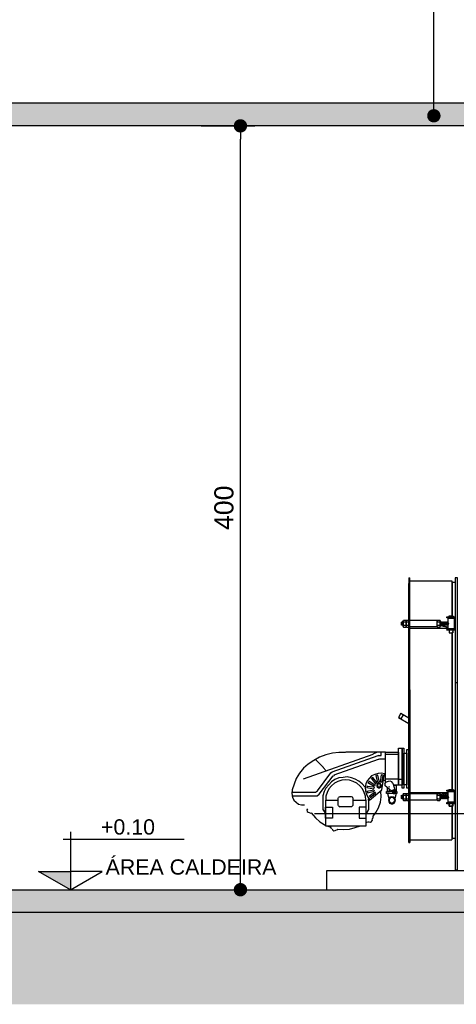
# Model space of a CAD drawing. Header units: metres. Extents: x -44 to 208, y -13 to 238.
# Tile 124 of 154: x 98.86 to 101.15, y 81.74 to 86.89. Entities that reach past the tile are written whole.
import ezdxf
from ezdxf.enums import TextEntityAlignment as Align

# ---------------------------------------------------------------- set-up
doc = ezdxf.new("R2010")
doc.units = ezdxf.units.M
doc.header["$MEASUREMENT"] = 0
for name, color, linetype in [('CTA-GER', 35, 'Continuous'), ('HTC-PIS', 8, 'Continuous'), ('PIS-CTE', 201, 'Continuous'), ('TXT-ESP', 40, 'Continuous'), ('VIS-V04', 30, 'Continuous'), ('VIS-V05', 31, 'Continuous')]:
    doc.layers.add(name, color=color, linetype=linetype)
doc.styles.add('Griffe', font='arial.ttf')
doc.styles.add('Texto Cota', font='arial.ttf')
doc.dimstyles.new('ARQ-1-50', dxfattribs={"dimscale": 0, "dimtxt": 0.1, "dimasz": 0.07, "dimexe": 0.075, "dimexo": 0.1, "dimgap": 0.035, "dimtad": 1, "dimdec": 0, "dimlfac": 100, "dimzin": 1, "dimdsep": 46, "dimtxsty": 'Texto Cota', "dimblk": 'DOT', "dimcen": 0.1, "dimclrd": 256, "dimclre": 256, "dimclrt": 15, "dimaunit": 1, "dimadec": 0, "dimazin": 0, "dimtfac": 1.8, "dimtdec": 0, "dimtix": 1, "dimtmove": 2, "dimatfit": 1, "dimldrblk": 'DOT', "dimfxl": 1, "dimtolj": 1, "dimtzin": 4, "dimlwd": -1, "dimarcsym": 0})

# ---------------------------------------------------------------- blocks, each defined once
blk = doc.blocks.new('_DOT')
at = {"color": 0, "linetype": 'ByBlock'}
blk.add_line((-0.5, 0), (-1, 0), dxfattribs=at)
at = {"color": 0, "linetype": 'ByBlock', "const_width": 0.5}
blk.add_lwpolyline([(-0.25, 0, 1), (0.25, 0, 1)], format="xyb", close=True, dxfattribs=at)
blk = doc.blocks.new('*D4425')
at = {"layer": 'CTA-GER', "lineweight": -2, "transparency": 16777216}
for p, q in [((99.8128, 86.3363), (100.0934, 86.3363)), ((99.8128, 82.3363), (100.0934, 82.3363))]:
    blk.add_line(p, q, dxfattribs=at)
at = {"layer": 'CTA-GER', "transparency": 16777216}
blk.add_line((100.0184, 82.4063), (100.0184, 86.2663), dxfattribs=at)
at = {"layer": 'Defpoints', "color": 0, "transparency": 16777216}
for p in [(99.7128, 86.3363), (100.0184, 86.3363), (99.7128, 82.3363)]:
    blk.add_point(p, dxfattribs=at)
at = {"layer": 'CTA-GER', "transparency": 16777216, "xscale": 0.07, "yscale": 0.07, "zscale": 0.07}
for p, rotation in [((100.0184, 86.3363), 90), ((100.0184, 82.3363), 270)]:
    blk.add_blockref('_DOT', p, dxfattribs=dict(at, rotation=rotation))
at = {"layer": 'CTA-GER', "color": 15, "transparency": 16777216, "insert": (99.9324, 84.3363), "char_height": 0.1, "attachment_point": 5, "rotation": 90, "style": 'Texto Cota'}
blk.add_mtext('\\A1;400', dxfattribs=at)
blk = doc.blocks.new('Nivel corte-2')
for p, q in [((-0.0319, 0.2207), (0.4962, 0.2207)), ((0, 0.2526), (0, 0.08)), ((-0.1386, 0.08), (0, 0.08)), ((0, 0), (-0.1386, 0.08)), ((0, 0), (0.1386, 0.08)), ((0.1386, 0.08), (0, 0.08)), ((0, 0.08), (0, 0))]:
    blk.add_line(p, q)
for points in [[(-0.1386, 0.08), (0, 0.08), (0, 0)], [(-0.1386, 0.08), (0, 0.08), (0, 0), (-0.1386, 0.08)], [(-0.1386, 0.08), (0, 0.08), (0, 0), (-0.1386, 0.08)]]:
    blk.add_solid(points)
at = {"style": 'Griffe'}
blk.add_attdef('NIVEL', text='', height=0.1, dxfattribs=at).set_placement((0.2322, 0.2207), align=Align.BOTTOM_CENTER)
blk.add_attdef('AMBIENTE', text='', height=0.12, dxfattribs=at).set_placement((0.1644, 0.0803), align=Align.MIDDLE_LEFT)

msp = doc.modelspace()

# ---------------------------------------------------------------- hatches: boundary and pattern name
at = {"layer": 'HTC-PIS'}
h = msp.add_hatch(color=256, dxfattribs=at)
h.dxf.hatch_style = 1
h.paths.add_polyline_path([(98.3973, 86.4563), (104.3425, 86.4563), (104.3425, 86.1563), (104.1925, 86.1563), (104.1925, 86.3363), (98.5472, 86.3363), (98.5473, 86.1563), (98.3973, 86.1563)])
edge = h.paths.add_edge_path()
edge.add_line((98.3973, 90.5763), (104.3425, 90.5763))
edge.add_line((104.3425, 90.5763), (104.3425, 90.2763))
edge.add_line((104.3425, 90.2763), (104.1925, 90.2763))
edge.add_line((104.1925, 90.2763), (104.1925, 90.4563))
edge.add_line((104.1925, 90.4563), (98.5472, 90.4563))
edge.add_line((98.5472, 90.4563), (98.5473, 90.2763))
edge.add_line((98.5473, 90.2763), (98.3973, 90.2763))
h = msp.add_hatch(color=256, dxfattribs=at)
h.dxf.hatch_style = 1
h.paths.add_polyline_path([(98.3973, 82.3363), (104.3425, 82.3363), (104.3425, 82.0363), (104.1925, 82.0363), (104.1925, 82.2163), (98.5472, 82.2163), (98.5473, 82.0363), (98.3973, 82.0363)])
edge = h.paths.add_edge_path()
edge.add_line((98.3973, 86.4563), (104.3425, 86.4563))
edge.add_line((104.3425, 86.4563), (104.3425, 86.1563))
edge.add_line((104.3425, 86.1563), (104.1925, 86.1563))
edge.add_line((104.1925, 86.1563), (104.1925, 86.3363))
edge.add_line((104.1925, 86.3363), (98.5472, 86.3363))
edge.add_line((98.5472, 86.3363), (98.5473, 86.1563))
edge.add_line((98.5473, 86.1563), (98.3973, 86.1563))
h = msp.add_hatch(dxfattribs=at)
h.set_pattern_fill('EARTH', color=256, angle=45)
h.set_pattern_definition([(45, (-18.62803, -25.88004), (3e-17, 0.3535534), [0.25, -0.25]), (45, (-18.69432, -25.81375), (3e-17, 0.3535534), [0.25, -0.25]), (45, (-18.7606, -25.74746), (3e-17, 0.3535534), [0.25, -0.25]), (135, (-18.7606, -25.70327), (-0.3535534, 6e-17), [0.25, -0.25]), (135, (-18.69432, -25.63698), (-0.3535534, 6e-17), [0.25, -0.25]), (135, (-18.62803, -25.57068), (-0.3535534, 6e-17), [0.25, -0.25])])
h.paths.add_polyline_path([(112.1992, 81.7363), (112.1992, 82.2163), (104.3425, 82.2163), (104.3425, 82.0363), (104.1925, 82.0363), (104.1925, 82.2163), (98.5473, 82.2163), (98.5473, 82.0363), (98.3973, 82.0363), (98.3973, 82.2363), (96.8916, 82.2363), (96.8916, 81.7363)])

# ---------------------------------------------------------------- linework, layer by layer
at = {"layer": 'PIS-CTE'}
for points in [[(98.3973, 86.4563), (104.3425, 86.4563), (104.3425, 86.1563), (104.1925, 86.1563), (104.1925, 86.3363), (98.5472, 86.3363), (98.5473, 86.1563), (98.3973, 86.1563)], [(98.3973, 82.3363), (104.3425, 82.3363), (104.3425, 82.0363), (104.1925, 82.0363), (104.1925, 82.2163), (98.5472, 82.2163), (98.5473, 82.0363), (98.3973, 82.0363), (98.3973, 82.3363)], [(98.5473, 82.3363), (104.3425, 82.3363), (104.3425, 82.2363)]]:
    msp.add_lwpolyline(points, dxfattribs=at)
at = {"layer": 'VIS-V04'}
msp.add_line((102.9114, 82.7333), (100.4067, 82.7333), dxfattribs=at)
for points in [[(100.8998, 83.9692), (100.8998, 83.9392)], [(100.8998, 83.9692), (100.9055, 83.9692)], [(100.9055, 83.9392), (100.9055, 83.9692)], [(100.9055, 83.9535), (101.1245, 83.9535)], [(101.1245, 83.9535), (101.1245, 83.768)], [(101.1245, 83.9535), (101.1245, 83.768)], [(101.1273, 83.9449), (101.1245, 83.9463)], [(101.1273, 83.9463), (101.1273, 83.768)], [(101.1273, 83.9463), (101.1416, 83.9463)], [(101.1273, 83.9449), (101.1273, 83.768)], [(101.1544, 83.4194), (101.1416, 83.4194), (101.1416, 82.4407), (101.1544, 82.4407), (101.1544, 83.4194), (101.1544, 83.9704), (101.1416, 83.9704), (101.1416, 83.4194)], [(101.1416, 83.9463), (101.1416, 83.7652)], [(100.8998, 83.3764), (100.8998, 83.9392)], [(100.9055, 83.2962), (100.9055, 83.9392)], [(100.8642, 83.7395), (100.8613, 83.7381)], [(100.8613, 83.7381), (100.8613, 83.7224), (100.8613, 83.7381), (100.8613, 83.7209)], [(100.8613, 83.7381), (100.8613, 83.7381)], [(100.8642, 83.7395), (100.8642, 83.7209)], [(100.8656, 83.7395), (100.8656, 83.7381), (100.8642, 83.7395)], [(100.8656, 83.7395), (100.8656, 83.7209)], [(100.8685, 83.7395), (100.867, 83.7381), (100.8656, 83.7395)], [(100.8656, 83.7381), (100.8656, 83.7224)], [(100.867, 83.7381), (100.867, 83.7224)], [(100.8685, 83.7395), (100.8685, 83.7209)], [(100.8699, 83.7395), (100.8685, 83.7381), (100.8685, 83.7395)], [(100.8685, 83.7381), (100.8685, 83.7224)], [(100.8713, 83.7109), (100.8699, 83.7167), (100.8713, 83.7209), (100.8699, 83.7295), (100.8713, 83.7395), (100.8699, 83.7438), (100.8713, 83.748)], [(100.8699, 83.7452), (100.8713, 83.748)], [(100.8699, 83.7452), (100.8699, 83.7138)], [(100.8699, 83.7395), (100.8699, 83.7209)], [(100.8699, 83.7381), (100.8699, 83.7395)], [(100.8713, 83.748), (100.8841, 83.748)], [(100.8713, 83.7395), (100.8841, 83.7395)], [(100.8841, 83.748), (100.8856, 83.7438), (100.8841, 83.7395), (100.8856, 83.7295), (100.8841, 83.7209), (100.8856, 83.7167), (100.8841, 83.7109)], [(100.887, 83.748), (100.8856, 83.7452), (100.8841, 83.748)], [(100.887, 83.7109), (100.8856, 83.7167), (100.887, 83.7209), (100.8856, 83.7295), (100.887, 83.7395), (100.8856, 83.7438), (100.887, 83.748)], [(100.8856, 83.7452), (100.8856, 83.7138)], [(100.8856, 83.7138), (100.8856, 83.7452)], [(100.887, 83.748), (100.8984, 83.748)], [(100.887, 83.7395), (100.8984, 83.7395)], [(100.8984, 83.748), (100.8998, 83.7438), (100.8984, 83.7395), (100.8998, 83.7295), (100.8984, 83.7209), (100.8998, 83.7167), (100.8984, 83.7109)], [(100.8998, 83.7452), (100.8984, 83.748)], [(101.0474, 83.7466), (100.9055, 83.7466)], [(101.0503, 83.7109), (101.0474, 83.7167), (101.0503, 83.7209), (101.0474, 83.7295), (101.0503, 83.7395), (101.0474, 83.7438), (101.0503, 83.748)], [(101.0474, 83.7452), (101.0503, 83.748)], [(101.0474, 83.7138), (101.0474, 83.7466)], [(101.0503, 83.748), (101.0617, 83.748)], [(101.0503, 83.7395), (101.0617, 83.7395)], [(101.0617, 83.748), (101.0631, 83.7438), (101.0617, 83.7395), (101.0631, 83.7295), (101.0617, 83.7209), (101.0631, 83.7167), (101.0617, 83.7109)], [(101.0631, 83.7452), (101.0617, 83.748)], [(101.0631, 83.7138), (101.0631, 83.7452)], [(101.0631, 83.7395), (101.0631, 83.7209)], [(101.0646, 83.7395), (101.0646, 83.7381), (101.0631, 83.7395)], [(101.0631, 83.7395), (101.0631, 83.7395)], [(101.0646, 83.7395), (101.0646, 83.7209)], [(101.0688, 83.7395), (101.066, 83.7381), (101.0646, 83.7395)], [(101.0646, 83.7381), (101.0646, 83.7224)], [(101.066, 83.7381), (101.066, 83.7224)], [(101.0688, 83.7395), (101.0688, 83.7209)], [(101.0703, 83.7395), (101.0688, 83.7381), (101.0688, 83.7395)], [(101.0688, 83.7381), (101.0688, 83.7224)], [(101.0703, 83.7395), (101.0703, 83.7209)], [(101.0717, 83.7395), (101.0717, 83.7381), (101.0703, 83.7395)], [(101.0717, 83.7395), (101.0717, 83.7209)], [(101.0746, 83.7395), (101.0731, 83.7381), (101.0717, 83.7395)], [(101.0717, 83.7381), (101.0717, 83.7224)], [(101.0731, 83.7381), (101.0731, 83.7224)], [(101.0746, 83.7395), (101.0746, 83.7209)], [(101.076, 83.7395), (101.0746, 83.7381), (101.0746, 83.7395)], [(101.0746, 83.7381), (101.0746, 83.7224)], [(101.076, 83.7395), (101.076, 83.7209)], [(101.0774, 83.7395), (101.0774, 83.7381), (101.076, 83.7395)], [(101.0774, 83.7395), (101.0774, 83.7209)], [(101.0803, 83.7395), (101.0788, 83.7381), (101.0774, 83.7395)], [(101.0774, 83.7381), (101.0774, 83.7224)], [(101.0788, 83.7381), (101.0788, 83.7224)], [(101.0803, 83.7395), (101.0803, 83.7209)], [(101.0817, 83.7395), (101.0803, 83.7381), (101.0803, 83.7395)], [(101.0803, 83.7381), (101.0803, 83.7224)], [(101.0817, 83.7395), (101.0817, 83.7209)], [(101.0831, 83.7395), (101.0831, 83.7381), (101.0817, 83.7395)], [(101.0831, 83.7395), (101.0831, 83.7209)], [(101.086, 83.7395), (101.0845, 83.7381), (101.0831, 83.7395)], [(101.0831, 83.7381), (101.0831, 83.7224)], [(101.0845, 83.7381), (101.0845, 83.7224)], [(101.086, 83.7395), (101.086, 83.7209)], [(101.0888, 83.7395), (101.0888, 83.7381), (101.086, 83.7395)], [(101.0888, 83.7395), (101.0888, 83.7209)], [(101.0917, 83.7395), (101.0902, 83.7381), (101.0888, 83.7395)], [(101.0888, 83.7381), (101.0888, 83.7224)], [(101.0902, 83.7381), (101.0902, 83.7224)], [(101.0917, 83.7395), (101.0917, 83.7209)], [(101.0931, 83.7395), (101.0917, 83.7381), (101.0917, 83.7395)], [(101.0917, 83.7381), (101.0917, 83.7224)], [(101.0931, 83.7395), (101.0931, 83.7209)], [(101.0945, 83.7395), (101.0945, 83.7381), (101.0931, 83.7395)], [(101.0945, 83.7395), (101.0945, 83.7209)], [(101.0974, 83.7395), (101.096, 83.7381), (101.0945, 83.7395)], [(101.0945, 83.7381), (101.0945, 83.7224)], [(101.096, 83.7381), (101.096, 83.7224)], [(101.0974, 83.7395), (101.0974, 83.7209)], [(101.0988, 83.7395), (101.0974, 83.7381), (101.0974, 83.7395)], [(101.0974, 83.7381), (101.0974, 83.7224)], [(101.1102, 83.7595), (101.0988, 83.7595), (101.0988, 83.7652), (101.1102, 83.7652), (101.1416, 83.7652)], [(101.0988, 83.7395), (101.0988, 83.7209)], [(101.1002, 83.7395), (101.1002, 83.7381), (101.0988, 83.7395)], [(101.1002, 83.7395), (101.1002, 83.7209)], [(101.1031, 83.7395), (101.1017, 83.7381), (101.1002, 83.7395)], [(101.1002, 83.7381), (101.1002, 83.7224)], [(101.1017, 83.7381), (101.1017, 83.7224)], [(101.1031, 83.758), (101.1202, 83.758), (101.1373, 83.758)], [(101.1031, 83.758), (101.1031, 83.7381)], [(101.1031, 83.7395), (101.1031, 83.7209)], [(101.1031, 83.7381), (101.1031, 83.7395)], [(101.1031, 83.7381), (101.1031, 83.7224)], [(101.1031, 83.7381), (101.1031, 83.7381), (101.1045, 83.7366), (101.1074, 83.7295), (101.1045, 83.7224), (101.1031, 83.7224), (101.1031, 83.7224)], [(101.1045, 83.7366), (101.1045, 83.7224)], [(101.1088, 83.768), (101.1202, 83.768), (101.1316, 83.768), (101.1202, 83.768), (101.1102, 83.768)], [(101.1088, 83.768), (101.1088, 83.7652)], [(101.1102, 83.768), (101.1088, 83.768)], [(101.1416, 83.7595), (101.1102, 83.7595), (101.1102, 83.7652)], [(101.1116, 83.7595), (101.1116, 83.758)], [(101.1302, 83.7595), (101.1302, 83.758)], [(101.1316, 83.768), (101.1316, 83.7652)], [(101.1316, 83.768), (101.1316, 83.768)], [(101.1373, 83.758), (101.1373, 83.7024)], [(101.1416, 83.7595), (101.1416, 83.6995)], [(100.8656, 83.7224), (100.8642, 83.7209), (100.8613, 83.7224)], [(100.8613, 83.7224), (100.8613, 83.7209), (100.8613, 83.7224)], [(100.867, 83.7224), (100.8656, 83.7209), (100.8656, 83.7224)], [(100.8685, 83.7224), (100.8685, 83.7209), (100.867, 83.7224)], [(100.8699, 83.7209), (100.8685, 83.7224)], [(100.8699, 83.7138), (100.8713, 83.7109)], [(100.8713, 83.7209), (100.8841, 83.7209)], [(100.8713, 83.7109), (100.8841, 83.7109)], [(100.8856, 83.7138), (100.8841, 83.7109)], [(100.8856, 83.7138), (100.887, 83.7109)], [(100.887, 83.7209), (100.8984, 83.7209)], [(100.887, 83.7109), (100.8984, 83.7109)], [(100.8998, 83.7138), (100.8984, 83.7109)], [(101.0474, 83.7138), (100.9055, 83.7138)], [(100.9055, 83.7052), (101.1031, 83.7052)], [(101.0474, 83.7138), (101.0503, 83.7109)], [(101.0503, 83.7209), (101.0617, 83.7209)], [(101.0503, 83.7109), (101.0617, 83.7109)], [(101.0631, 83.7138), (101.0617, 83.7109)], [(101.0646, 83.7224), (101.0631, 83.7209)], [(101.0631, 83.7209), (101.0646, 83.7209)], [(101.1031, 83.7095), (101.0631, 83.7181)], [(101.066, 83.7224), (101.0646, 83.7209), (101.0646, 83.7224)], [(101.0688, 83.7224), (101.0688, 83.7209), (101.066, 83.7224)], [(101.066, 83.7209), (101.0688, 83.7209), (101.1031, 83.7138)], [(101.0717, 83.7224), (101.0703, 83.7209), (101.0688, 83.7224)], [(101.0731, 83.7224), (101.0717, 83.7209), (101.0717, 83.7224)], [(101.0746, 83.7224), (101.0746, 83.7209), (101.0731, 83.7224)], [(101.0774, 83.7224), (101.076, 83.7209), (101.0746, 83.7224)], [(101.0788, 83.7224), (101.0774, 83.7209), (101.0774, 83.7224)], [(101.0803, 83.7224), (101.0803, 83.7209), (101.0788, 83.7224)], [(101.0831, 83.7224), (101.0817, 83.7209), (101.0803, 83.7224)], [(101.0845, 83.7224), (101.0831, 83.7209), (101.0831, 83.7224)], [(101.0888, 83.7224), (101.086, 83.7209), (101.0845, 83.7224)], [(101.0902, 83.7224), (101.0888, 83.7209), (101.0888, 83.7224)], [(101.0917, 83.7224), (101.0917, 83.7209), (101.0902, 83.7224)], [(101.0945, 83.7224), (101.0931, 83.7209), (101.0917, 83.7224)], [(101.096, 83.7224), (101.0945, 83.7209), (101.0945, 83.7224)], [(101.0974, 83.7224), (101.0974, 83.7209), (101.096, 83.7224)], [(101.1002, 83.7224), (101.0988, 83.7209), (101.0974, 83.7224)], [(101.1102, 83.6953), (101.0988, 83.6953), (101.0988, 83.6995), (101.1102, 83.6995), (101.1416, 83.6995)], [(101.1017, 83.7224), (101.1002, 83.7209), (101.1002, 83.7224)], [(101.1031, 83.7224), (101.1031, 83.7209), (101.1017, 83.7224)], [(101.1031, 83.7224), (101.1031, 83.7024)], [(101.1373, 83.7024), (101.1202, 83.7024), (101.1031, 83.7024)], [(101.1416, 83.6953), (101.1102, 83.6953), (101.1102, 83.6995)], [(101.1116, 83.7024), (101.1116, 83.6995)], [(101.1116, 83.6953), (101.1116, 83.6867)], [(101.1116, 83.6867), (101.1116, 83.6838)], [(101.1116, 83.6853), (101.1116, 83.6853)], [(101.1116, 83.6838), (101.1116, 83.6838)], [(101.1116, 83.6838), (101.1116, 83.6824)], [(101.1302, 83.6853), (101.1288, 83.6853), (101.1273, 83.6853), (101.1273, 83.6838), (101.1288, 83.6838)], [(101.1302, 83.6838), (101.1288, 83.6838), (101.1288, 83.6853)], [(101.1302, 83.7024), (101.1302, 83.6995)], [(101.1302, 83.6953), (101.1302, 83.6867)], [(101.1302, 83.6853), (101.1302, 83.6867)], [(101.1302, 83.6853), (101.1302, 83.6853)], [(101.1302, 83.6853), (101.1302, 83.6838)], [(101.1302, 83.6838), (101.1302, 83.6838)], [(101.1302, 83.6838), (101.1302, 83.6838)], [(101.1302, 83.6838), (101.1302, 83.6824)], [(101.1116, 83.6824), (101.1202, 83.6824), (101.1302, 83.6824)], [(101.1116, 83.681), (101.1116, 83.6824)], [(101.1116, 83.681), (101.1202, 83.681), (101.1288, 83.681)], [(101.1245, 83.681), (101.1245, 82.8616)], [(101.1273, 83.681), (101.1273, 82.8616)], [(101.1288, 83.681), (101.1302, 83.6824)], [(101.1416, 83.6681), (101.1416, 83.6681)], [(101.1416, 83.6567), (101.1416, 83.6567)], [(101.1416, 83.6196), (101.1416, 83.6196)], [(101.1416, 83.6154), (101.1416, 83.6154)], [(101.1416, 83.6068), (101.1416, 83.6068)], [(101.1416, 83.6068), (101.1416, 83.6068)], [(101.1416, 83.6011), (101.1416, 83.6011)], [(101.1416, 83.564), (101.1416, 83.564)], [(101.1416, 83.5626), (101.1416, 83.5626)], [(100.8998, 82.7275), (100.8998, 83.3838), (100.9055, 83.3838), (100.9055, 82.7275)], [(100.857, 83.2604), (100.8456, 83.239)], [(100.8456, 83.239), (100.8998, 83.2076)], [(100.8471, 83.2404), (100.8585, 83.2318)], [(100.857, 83.2604), (100.8998, 83.2361)], [(100.857, 83.2589), (100.8699, 83.2518)], [(100.8699, 83.2518), (100.857, 83.2318)], [(101.1416, 83.2554), (101.1416, 82.8573)], [(100.8642, 83.077), (100.8642, 82.8844), (100.8456, 82.8844), (100.8456, 83.077), (100.8642, 83.077), (100.8742, 83.077), (100.8742, 82.8673), (100.8642, 82.8673), (100.8642, 83.077)], [(100.8884, 83.0699), (100.8998, 83.0699), (100.8998, 82.8673), (100.8884, 82.8673), (100.8884, 83.0699)], [(101.1416, 83.1141), (101.1416, 83.1141)], [(101.1416, 83.0984), (101.1416, 83.0984)], [(100.5689, 83.0556), (100.5332, 83.0556), (100.5004, 83.0514), (100.4647, 83.0428), (100.4319, 83.03), (100.4019, 83.0128), (100.3734, 82.9943), (100.3491, 82.9729), (100.3277, 82.9472), (100.3106, 82.9187), (100.2892, 82.8587), (100.2878, 82.8402), (100.2906, 82.8217), (100.2978, 82.8045), (100.3092, 82.7945), (100.322, 82.7846), (100.3377, 82.7803), (100.3534, 82.7803)], [(100.3491, 82.9172), (100.7129, 83.0456)], [(100.4105, 83.0185), (100.4533, 82.9757)], [(100.4989, 82.9529), (100.7386, 83.0385)], [(100.5089, 82.9372), (100.7415, 83.02)], [(100.7771, 83.0571), (100.5703, 83.0571)], [(100.7129, 83.0471), (100.7329, 83.0571)], [(100.7429, 83.0385), (100.7386, 83.0371)], [(100.7458, 83.02), (100.7415, 83.0185)], [(100.7429, 83.0399), (100.7557, 83.0399), (100.7557, 83.0571)], [(100.7458, 83.0214), (100.7771, 83.0214)], [(100.7771, 82.8958), (100.7771, 83.0571), (100.8456, 83.0571), (100.8456, 82.8844), (100.8185, 82.8844)], [(100.7771, 83.0456), (100.8456, 83.0456)], [(100.8742, 83.0514), (100.8884, 83.0514), (100.8884, 82.8859), (100.8742, 82.8859), (100.8742, 83.0514)], [(100.9055, 82.8901), (100.8998, 82.8901), (100.8998, 83.0428), (100.9055, 83.0428)], [(101.1416, 83.0628), (101.1416, 83.0628)], [(101.1416, 83.0585), (101.1416, 83.0585)], [(101.1416, 83.0214), (101.1416, 83.0214)], [(100.4676, 82.9586), (100.4519, 82.9757)], [(101.1416, 83), (101.1416, 83)], [(101.1416, 82.9629), (101.1416, 82.9629)], [(100.4219, 82.8545), (100.4918, 82.9486)], [(100.4305, 82.8359), (100.5032, 82.9329)], [(100.6687, 82.8744), (100.6559, 82.8916), (100.6388, 82.9044), (100.6188, 82.9158), (100.5988, 82.9229), (100.5774, 82.9272), (100.556, 82.9244), (100.5332, 82.9215), (100.5132, 82.913), (100.4947, 82.9015), (100.4804, 82.8859), (100.4661, 82.8673), (100.4561, 82.8502), (100.4504, 82.8274), (100.449, 82.806)], [(100.6744, 82.806), (100.673, 82.8259), (100.6659, 82.8459), (100.6573, 82.8645), (100.643, 82.8801), (100.6273, 82.8944), (100.6088, 82.903), (100.5888, 82.9101), (100.5689, 82.9115), (100.5489, 82.9101), (100.5289, 82.903), (100.5104, 82.8944), (100.4947, 82.8801), (100.4818, 82.8645), (100.4718, 82.8459), (100.4661, 82.8259), (100.4647, 82.806)], [(100.4989, 82.9515), (100.4918, 82.9472)], [(100.5104, 82.9358), (100.5047, 82.9315)], [(100.7743, 82.9429), (100.7557, 82.9472), (100.7386, 82.9443), (100.7215, 82.9401), (100.7044, 82.9329), (100.693, 82.9201), (100.6816, 82.9058), (100.6744, 82.8901), (100.6716, 82.873), (100.673, 82.8545), (100.6773, 82.8373), (100.6844, 82.8217), (100.6958, 82.8074)], [(100.6944, 82.806), (100.7586, 82.8587), (100.7729, 82.9443)], [(100.703, 82.9201), (100.7244, 82.8901)], [(100.7115, 82.9244), (100.7044, 82.9201)], [(100.7101, 82.9244), (100.7329, 82.8958)], [(100.7372, 82.9358), (100.7272, 82.9344)], [(100.7272, 82.9344), (100.7358, 82.8973)], [(100.7358, 82.9358), (100.7443, 82.9001)], [(100.7557, 82.9372), (100.75, 82.9001)], [(100.7643, 82.9358), (100.7557, 82.9372)], [(100.7629, 82.9358), (100.7586, 82.9001)], [(100.7771, 82.9172), (100.8456, 82.9172)], [(100.8456, 82.9144), (100.8642, 82.9144)], [(101.1416, 82.9415), (101.1416, 82.9415)], [(100.6787, 82.8716), (100.7158, 82.8645)], [(100.6816, 82.8801), (100.6801, 82.8716)], [(100.6801, 82.8787), (100.7172, 82.8744)], [(100.6801, 82.8516), (100.7158, 82.8602)], [(100.6858, 82.8973), (100.7187, 82.8787)], [(100.693, 82.9044), (100.6873, 82.8973)], [(100.6915, 82.9044), (100.7215, 82.8859)], [(100.7187, 82.8744), (100.7172, 82.8659)], [(100.7172, 82.8602), (100.7201, 82.853)], [(100.7229, 82.8859), (100.7201, 82.8787)], [(100.7329, 82.8958), (100.7258, 82.8901)], [(100.7429, 82.8944), (100.7372, 82.893), (100.7329, 82.8859), (100.7315, 82.8801), (100.7343, 82.8744), (100.7401, 82.8702), (100.7458, 82.8702), (100.7529, 82.8744), (100.7557, 82.8801), (100.7543, 82.8859), (100.75, 82.893), (100.7429, 82.8944)], [(100.7429, 82.8901), (100.7372, 82.8887), (100.7358, 82.8816), (100.7372, 82.8759), (100.7429, 82.8744), (100.75, 82.8759), (100.7515, 82.8816), (100.75, 82.8887), (100.7429, 82.8901)], [(100.7443, 82.9001), (100.7372, 82.8973)], [(100.7586, 82.8987), (100.7515, 82.9001)], [(100.7771, 82.9087), (100.7657, 82.9087)], [(100.8028, 82.9044), (100.7914, 82.903), (100.7814, 82.8987), (100.7729, 82.8901)], [(100.7743, 82.8901), (100.7743, 82.8816)], [(100.8114, 82.8502), (100.7985, 82.8502), (100.7985, 82.8616), (100.7743, 82.8816)], [(100.7985, 82.8502), (100.7886, 82.8502), (100.7886, 82.8702)], [(100.7971, 82.8773), (100.7957, 82.8759), (100.7971, 82.8744), (100.7985, 82.8759), (100.7971, 82.8773)], [(100.7985, 82.8616), (100.8043, 82.8602), (100.8071, 82.8559), (100.8128, 82.8559)], [(100.8157, 82.8944), (100.8114, 82.9015), (100.8028, 82.9044)], [(100.8214, 82.8587), (100.8157, 82.8573), (100.8128, 82.8516), (100.8142, 82.8445), (100.8185, 82.8402), (100.8257, 82.8402), (100.8299, 82.8445), (100.8314, 82.8516), (100.8285, 82.8573), (100.8214, 82.8587)], [(100.8157, 82.8944), (100.8257, 82.8602)], [(100.8185, 82.8844), (100.8328, 82.8844), (100.8328, 82.8502), (100.8314, 82.8502)], [(101.1102, 82.8616), (101.1088, 82.8602)], [(101.1088, 82.8602), (101.1202, 82.8602), (101.1316, 82.8602)], [(101.1088, 82.8602), (101.1088, 82.8573)], [(101.1102, 82.8616), (101.1202, 82.8616), (101.1316, 82.8616)], [(101.1316, 82.8616), (101.1316, 82.8602)], [(101.1316, 82.8602), (101.1316, 82.8573)], [(101.1416, 82.9044), (101.1416, 82.9044)], [(101.1416, 82.8844), (101.1416, 82.8844)], [(100.2864, 82.8473), (100.4105, 82.8473)], [(100.2878, 82.8288), (100.4191, 82.8288)], [(100.4105, 82.8473), (100.4219, 82.8545)], [(100.4191, 82.8288), (100.4305, 82.8359)], [(100.5303, 82.7774), (100.5303, 82.8174)], [(100.5389, 82.8231), (100.5332, 82.8217), (100.5318, 82.8174)], [(100.5389, 82.8245), (100.6002, 82.8245)], [(100.6059, 82.8174), (100.6045, 82.8217), (100.6002, 82.8231)], [(100.6059, 82.8174), (100.6059, 82.7774)], [(100.6816, 82.853), (100.683, 82.8431)], [(100.683, 82.8431), (100.7187, 82.853)], [(100.6887, 82.806), (100.6887, 82.8131)], [(100.6915, 82.8259), (100.7201, 82.8473)], [(100.693, 82.8259), (100.6973, 82.8202)], [(100.6973, 82.8188), (100.7258, 82.8416)], [(100.7115, 82.7175), (100.7272, 82.7403), (100.7415, 82.766), (100.7515, 82.7945), (100.7543, 82.8231), (100.7529, 82.853)], [(100.7215, 82.8473), (100.7272, 82.8416)], [(100.8171, 82.8402), (100.7829, 82.8402), (100.7829, 82.8502), (100.7985, 82.8502)], [(100.7886, 82.8402), (100.7943, 82.8145)], [(100.8114, 82.8231), (100.8014, 82.8217), (100.7957, 82.8159), (100.7928, 82.806), (100.7943, 82.7988), (100.7985, 82.7903), (100.8071, 82.786), (100.8157, 82.786), (100.8228, 82.7903), (100.8285, 82.7988), (100.8299, 82.806), (100.8271, 82.8159), (100.8199, 82.8217), (100.8114, 82.8231)], [(100.8114, 82.8188), (100.8028, 82.8174), (100.7985, 82.8117), (100.7971, 82.8045), (100.7985, 82.7974), (100.8043, 82.7931), (100.8114, 82.7903), (100.8185, 82.7931), (100.8228, 82.7988), (100.8257, 82.8045), (100.8228, 82.8131), (100.8171, 82.8174), (100.8114, 82.8188)], [(100.8214, 82.8545), (100.8171, 82.8516), (100.8171, 82.8459), (100.8214, 82.8445), (100.8271, 82.8473), (100.8271, 82.853), (100.8214, 82.8545)], [(100.8314, 82.8502), (100.8371, 82.8502), (100.8371, 82.8402), (100.8271, 82.8402)], [(100.8328, 82.8402), (100.8271, 82.8145)], [(100.8613, 82.8145), (100.8613, 82.8288), (100.8613, 82.8145), (100.8613, 82.8316)], [(100.8642, 82.8316), (100.8613, 82.8288), (100.8613, 82.8316)], [(100.8613, 82.8288), (100.8613, 82.8316)], [(100.8656, 82.8145), (100.8642, 82.8131), (100.8613, 82.8145)], [(100.8613, 82.8145), (100.8613, 82.8145)], [(100.8642, 82.8316), (100.8642, 82.8131)], [(100.8656, 82.8316), (100.8656, 82.8288), (100.8642, 82.8316)], [(100.8656, 82.8316), (100.8656, 82.8131)], [(100.8685, 82.8316), (100.867, 82.8288), (100.8656, 82.8316)], [(100.8656, 82.8288), (100.8656, 82.8145)], [(100.867, 82.8145), (100.8656, 82.8131), (100.8656, 82.8145)], [(100.867, 82.8288), (100.867, 82.8145)], [(100.8685, 82.8145), (100.8685, 82.8131), (100.867, 82.8145)], [(100.8685, 82.8316), (100.8685, 82.8131)], [(100.8699, 82.8316), (100.8685, 82.8288), (100.8685, 82.8316)], [(100.8685, 82.8288), (100.8685, 82.8145)], [(100.8699, 82.8145), (100.8699, 82.8131), (100.8685, 82.8145)], [(100.8713, 82.8031), (100.8699, 82.8074), (100.8713, 82.8131), (100.8699, 82.8217), (100.8713, 82.8316), (100.8699, 82.8359), (100.8713, 82.8402)], [(100.8699, 82.8388), (100.8713, 82.8402)], [(100.8699, 82.8388), (100.8699, 82.806)], [(100.8699, 82.8316), (100.8699, 82.8131)], [(100.8699, 82.8316), (100.8699, 82.8316)], [(100.8713, 82.8402), (100.8841, 82.8402)], [(100.8713, 82.8316), (100.8841, 82.8316)], [(100.8713, 82.8131), (100.8841, 82.8131)], [(100.8841, 82.8402), (100.8856, 82.8359), (100.8841, 82.8316), (100.8856, 82.8217), (100.8841, 82.8131), (100.8856, 82.8074), (100.8841, 82.8031)], [(100.887, 82.8402), (100.8856, 82.8388), (100.8841, 82.8402)], [(100.887, 82.8031), (100.8856, 82.8074), (100.887, 82.8131), (100.8856, 82.8217), (100.887, 82.8316), (100.8856, 82.8359), (100.887, 82.8402)], [(100.8856, 82.8388), (100.8856, 82.806)], [(100.8856, 82.806), (100.8856, 82.8388)], [(100.887, 82.8402), (100.8984, 82.8402)], [(100.887, 82.8316), (100.8984, 82.8316)], [(100.887, 82.8131), (100.8984, 82.8131)], [(100.8984, 82.8402), (100.8998, 82.8359), (100.8984, 82.8316), (100.8998, 82.8217), (100.8984, 82.8131), (100.8998, 82.8074), (100.8984, 82.8031)], [(100.8998, 82.8388), (100.8984, 82.8402)], [(100.9055, 82.8459), (101.1031, 82.8459)], [(101.0474, 82.8388), (100.9055, 82.8388)], [(101.0503, 82.8031), (101.0474, 82.8074), (101.0503, 82.8131), (101.0474, 82.8217), (101.0503, 82.8316), (101.0474, 82.8359), (101.0503, 82.8402)], [(101.0474, 82.8388), (101.0503, 82.8402)], [(101.0474, 82.806), (101.0474, 82.8388)], [(101.0503, 82.8402), (101.0617, 82.8402)], [(101.0503, 82.8316), (101.0617, 82.8316)], [(101.0503, 82.8131), (101.0617, 82.8131)], [(101.0617, 82.8402), (101.0631, 82.8359), (101.0617, 82.8316), (101.0631, 82.8217), (101.0617, 82.8131), (101.0631, 82.8074), (101.0617, 82.8031)], [(101.0631, 82.8388), (101.0617, 82.8402)], [(101.1031, 82.8416), (101.0631, 82.8345)], [(101.0631, 82.806), (101.0631, 82.8388)], [(101.0631, 82.8316), (101.0631, 82.8131)], [(101.0631, 82.8316), (101.0646, 82.8316)], [(101.0646, 82.8316), (101.0646, 82.8288), (101.0631, 82.8316)], [(101.0631, 82.8316), (101.0631, 82.8316)], [(101.0646, 82.8145), (101.0631, 82.8131)], [(101.0646, 82.8316), (101.0646, 82.8131)], [(101.0688, 82.8316), (101.066, 82.8288), (101.0646, 82.8316)], [(101.0646, 82.8288), (101.0646, 82.8145)], [(101.066, 82.8145), (101.0646, 82.8131), (101.0646, 82.8145)], [(101.066, 82.8316), (101.0688, 82.8316), (101.1031, 82.8388)], [(101.066, 82.8288), (101.066, 82.8145)], [(101.0688, 82.8145), (101.0688, 82.8131), (101.066, 82.8145)], [(101.0688, 82.8316), (101.0688, 82.8131)], [(101.0703, 82.8316), (101.0688, 82.8288), (101.0688, 82.8316)], [(101.0688, 82.8288), (101.0688, 82.8145)], [(101.0717, 82.8145), (101.0703, 82.8131), (101.0688, 82.8145)], [(101.0703, 82.8316), (101.0703, 82.8131)], [(101.0717, 82.8316), (101.0717, 82.8288), (101.0703, 82.8316)], [(101.0717, 82.8316), (101.0717, 82.8131)], [(101.0746, 82.8316), (101.0731, 82.8288), (101.0717, 82.8316)], [(101.0717, 82.8288), (101.0717, 82.8145)], [(101.0731, 82.8145), (101.0717, 82.8131), (101.0717, 82.8145)], [(101.0731, 82.8288), (101.0731, 82.8145)], [(101.0746, 82.8145), (101.0746, 82.8131), (101.0731, 82.8145)], [(101.0746, 82.8316), (101.0746, 82.8131)], [(101.076, 82.8316), (101.0746, 82.8288), (101.0746, 82.8316)], [(101.0746, 82.8288), (101.0746, 82.8145)], [(101.0774, 82.8145), (101.076, 82.8131), (101.0746, 82.8145)], [(101.076, 82.8316), (101.076, 82.8131)], [(101.0774, 82.8316), (101.0774, 82.8288), (101.076, 82.8316)], [(101.0774, 82.8316), (101.0774, 82.8131)], [(101.0803, 82.8316), (101.0788, 82.8288), (101.0774, 82.8316)], [(101.0774, 82.8288), (101.0774, 82.8145)], [(101.0788, 82.8145), (101.0774, 82.8131), (101.0774, 82.8145)], [(101.0788, 82.8288), (101.0788, 82.8145)], [(101.0803, 82.8145), (101.0803, 82.8131), (101.0788, 82.8145)], [(101.0803, 82.8316), (101.0803, 82.8131)], [(101.0817, 82.8316), (101.0803, 82.8288), (101.0803, 82.8316)], [(101.0803, 82.8288), (101.0803, 82.8145)], [(101.0831, 82.8145), (101.0817, 82.8131), (101.0803, 82.8145)], [(101.0817, 82.8316), (101.0817, 82.8131)], [(101.0831, 82.8316), (101.0831, 82.8288), (101.0817, 82.8316)], [(101.0831, 82.8316), (101.0831, 82.8131)], [(101.086, 82.8316), (101.0845, 82.8288), (101.0831, 82.8316)], [(101.0831, 82.8288), (101.0831, 82.8145)], [(101.0845, 82.8145), (101.0831, 82.8131), (101.0831, 82.8145)], [(101.0845, 82.8288), (101.0845, 82.8145)], [(101.0888, 82.8145), (101.086, 82.8131), (101.0845, 82.8145)], [(101.086, 82.8316), (101.086, 82.8131)], [(101.0888, 82.8316), (101.0888, 82.8288), (101.086, 82.8316)], [(101.0888, 82.8316), (101.0888, 82.8131)], [(101.0917, 82.8316), (101.0902, 82.8288), (101.0888, 82.8316)], [(101.0888, 82.8288), (101.0888, 82.8145)], [(101.0902, 82.8145), (101.0888, 82.8131), (101.0888, 82.8145)], [(101.0902, 82.8288), (101.0902, 82.8145)], [(101.0917, 82.8145), (101.0917, 82.8131), (101.0902, 82.8145)], [(101.0917, 82.8316), (101.0917, 82.8131)], [(101.0931, 82.8316), (101.0917, 82.8288), (101.0917, 82.8316)], [(101.0917, 82.8288), (101.0917, 82.8145)], [(101.0945, 82.8145), (101.0931, 82.8131), (101.0917, 82.8145)], [(101.0931, 82.8316), (101.0931, 82.8131)], [(101.0945, 82.8316), (101.0945, 82.8288), (101.0931, 82.8316)], [(101.0945, 82.8316), (101.0945, 82.8131)], [(101.0974, 82.8316), (101.096, 82.8288), (101.0945, 82.8316)], [(101.0945, 82.8288), (101.0945, 82.8145)], [(101.096, 82.8145), (101.0945, 82.8131), (101.0945, 82.8145)], [(101.096, 82.8288), (101.096, 82.8145)], [(101.0974, 82.8145), (101.0974, 82.8131), (101.096, 82.8145)], [(101.0974, 82.8316), (101.0974, 82.8131)], [(101.0988, 82.8316), (101.0974, 82.8288), (101.0974, 82.8316)], [(101.0974, 82.8288), (101.0974, 82.8145)], [(101.1002, 82.8145), (101.0988, 82.8131), (101.0974, 82.8145)], [(101.1102, 82.853), (101.0988, 82.853), (101.0988, 82.8573), (101.1102, 82.8573), (101.1416, 82.8573)], [(101.0988, 82.8316), (101.0988, 82.8131)], [(101.1002, 82.8316), (101.1002, 82.8288), (101.0988, 82.8316)], [(101.1002, 82.8316), (101.1002, 82.8131)], [(101.1031, 82.8316), (101.1017, 82.8288), (101.1002, 82.8316)], [(101.1002, 82.8288), (101.1002, 82.8145)], [(101.1017, 82.8145), (101.1002, 82.8131), (101.1002, 82.8145)], [(101.1017, 82.8288), (101.1017, 82.8145)], [(101.1031, 82.8145), (101.1031, 82.8131), (101.1017, 82.8145)], [(101.1031, 82.8502), (101.1202, 82.8502), (101.1373, 82.8502)], [(101.1031, 82.8502), (101.1031, 82.8288)], [(101.1031, 82.8316), (101.1031, 82.8131)], [(101.1031, 82.8288), (101.1031, 82.8316)], [(101.1031, 82.8288), (101.1031, 82.8145)], [(101.1031, 82.8288), (101.1031, 82.8288), (101.1045, 82.8288), (101.1074, 82.8217), (101.1045, 82.8159), (101.1031, 82.8145), (101.1031, 82.8145)], [(101.1031, 82.8145), (101.1031, 82.7945)], [(101.1045, 82.8288), (101.1045, 82.8159)], [(101.1416, 82.853), (101.1102, 82.853), (101.1102, 82.8573)], [(101.1116, 82.853), (101.1116, 82.8502)], [(101.1302, 82.853), (101.1302, 82.8502)], [(101.1373, 82.8502), (101.1373, 82.7945)], [(101.1416, 82.853), (101.1416, 82.7931)], [(101.1416, 82.8473), (101.1416, 82.8473)], [(101.1416, 82.8359), (101.1416, 82.8359)], [(101.1416, 82.8274), (101.1416, 82.8274)], [(100.3691, 82.7603), (100.3663, 82.7546), (100.3677, 82.746), (100.3734, 82.7418), (100.3805, 82.7403)], [(100.449, 82.806), (100.449, 82.756), (100.4633, 82.7346)], [(100.4633, 82.806), (100.4633, 82.6704), (100.6759, 82.6704), (100.6759, 82.806)], [(100.4633, 82.806), (100.5303, 82.806)], [(100.4633, 82.7689), (100.5004, 82.7689), (100.5004, 82.7104), (100.4633, 82.7104), (100.4633, 82.7689)], [(100.5318, 82.7774), (100.5332, 82.7731), (100.5389, 82.7703)], [(100.6002, 82.7703), (100.5389, 82.7703)], [(100.6002, 82.7703), (100.6059, 82.7774)], [(100.6059, 82.806), (100.6759, 82.806)], [(100.6759, 82.7689), (100.6402, 82.7689), (100.6402, 82.7104), (100.6759, 82.7104), (100.6759, 82.7689)], [(100.6887, 82.806), (100.6887, 82.756), (100.6759, 82.7346)], [(100.8699, 82.806), (100.8713, 82.8031)], [(100.8713, 82.8031), (100.8841, 82.8031)], [(100.8856, 82.806), (100.8841, 82.8031)], [(100.8856, 82.806), (100.887, 82.8031)], [(100.887, 82.8031), (100.8984, 82.8031)], [(100.8998, 82.806), (100.8984, 82.8031)], [(101.0474, 82.806), (100.9055, 82.806)], [(101.0474, 82.806), (101.0503, 82.8031)], [(101.0503, 82.8031), (101.0617, 82.8031)], [(101.0631, 82.806), (101.0617, 82.8031)], [(101.1102, 82.786), (101.0988, 82.786), (101.0988, 82.7931), (101.1102, 82.7931), (101.1416, 82.7931)], [(101.1373, 82.7945), (101.1202, 82.7945), (101.1031, 82.7945)], [(101.1116, 82.7789), (101.1102, 82.7789), (101.1074, 82.7789)], [(101.1074, 82.7774), (101.1074, 82.7774)], [(101.1102, 82.776), (101.1074, 82.776)], [(101.1416, 82.786), (101.1102, 82.786), (101.1102, 82.7931)], [(101.1116, 82.776), (101.1102, 82.776)], [(101.1116, 82.7945), (101.1116, 82.7931)], [(101.1116, 82.786), (101.1116, 82.7789)], [(101.1116, 82.7789), (101.1116, 82.7789)], [(101.1116, 82.7789), (101.1116, 82.776)], [(101.1116, 82.776), (101.1116, 82.776)], [(101.1116, 82.776), (101.1116, 82.7746)], [(101.1288, 82.7746), (101.1202, 82.7746), (101.1116, 82.7746), (101.1202, 82.7746), (101.1302, 82.7746)], [(101.1116, 82.7746), (101.1116, 82.7746)], [(101.1245, 82.7746), (101.1245, 82.5977)], [(101.1302, 82.7789), (101.1288, 82.7789), (101.1273, 82.7789), (101.1273, 82.7774), (101.1288, 82.7774), (101.1288, 82.776)], [(101.1273, 82.7746), (101.1273, 82.6062)], [(101.1302, 82.776), (101.1288, 82.776), (101.1288, 82.7789)], [(101.1288, 82.7746), (101.1302, 82.7746)], [(101.1302, 82.7945), (101.1302, 82.7931)], [(101.1302, 82.786), (101.1302, 82.7789)], [(101.1302, 82.7789), (101.1302, 82.7789)], [(101.1302, 82.7789), (101.1302, 82.7789)], [(101.1302, 82.7789), (101.1302, 82.776)], [(101.1302, 82.776), (101.1302, 82.776)], [(101.1302, 82.776), (101.1302, 82.776)], [(101.1302, 82.776), (101.1302, 82.7746)], [(101.1416, 82.786), (101.1416, 82.6062)], [(101.1416, 82.7846), (101.1416, 82.7846)], [(100.3877, 82.7361), (100.3805, 82.7389)], [(100.3891, 82.7389), (100.4105, 82.7132), (100.4347, 82.6918), (100.4647, 82.6733)], [(100.6915, 82.6918), (100.6987, 82.6904), (100.7044, 82.6933), (100.7101, 82.7004), (100.7072, 82.7075)], [(100.7115, 82.7161), (100.7101, 82.7075)], [(100.8998, 82.5834), (100.8998, 82.6119), (100.8998, 82.7275), (100.9055, 82.7275), (100.9055, 82.6119), (100.9055, 82.5834)], [(101.1416, 82.7475), (101.1416, 82.7475)], [(101.1416, 82.7118), (101.1416, 82.7118)], [(100.4704, 82.6704), (100.4918, 82.6633)], [(100.4961, 82.6547), (100.4918, 82.6619)], [(100.4989, 82.6547), (100.5018, 82.649), (100.5075, 82.6447), (100.5146, 82.6462), (100.5218, 82.6505)], [(100.5289, 82.6533), (100.5589, 82.6519), (100.5888, 82.6533), (100.6188, 82.6619), (100.6459, 82.6704)], [(100.6759, 82.6875), (100.683, 82.6918)], [(100.6915, 82.6904), (100.6844, 82.6904)], [(101.1416, 82.7032), (101.1416, 82.7032)], [(100.5289, 82.6519), (100.5232, 82.649)], [(101.1245, 82.6062), (101.1273, 82.6077)], [(101.1273, 82.6062), (101.1416, 82.6062)], [(100.8998, 82.5834), (100.9055, 82.5834)], [(100.9055, 82.5977), (101.1245, 82.5977)]]:
    msp.add_lwpolyline(points, dxfattribs=at)
at = {"layer": 'VIS-V05'}
msp.add_lwpolyline([(100.4703, 82.3363), (100.4703, 82.4363), (102.9275, 82.4363), (102.9275, 82.3363)], dxfattribs=at)

# ---------------------------------------------------------------- block references
at = {"layer": 'TXT-ESP'}
ref = msp.add_blockref('Nivel corte-2', (99.1286, 82.3363), dxfattribs=dict(at, xscale=1.2, yscale=1.2, zscale=1.2))
ref.add_attrib('NIVEL', '+0.10', dxfattribs={"layer": '0', "height": 0.08, "style": 'Griffe'}).set_placement((99.43, 82.6011), align=Align.BOTTOM_CENTER)
ref.add_attrib('AMBIENTE', 'ÁREA CALDEIRA', dxfattribs={"layer": '0', "height": 0.08, "style": 'Griffe'}).set_placement((99.3128, 82.4553), align=Align.MIDDLE_LEFT)

# ---------------------------------------------------------------- dimensions: what is measured, and where the dimension line sits
at = {"layer": 'CTA-GER'}
dim = msp.add_linear_dim(base=(100.0184, 86.3363), p1=(99.7128, 82.3363), p2=(99.7128, 86.3363), angle=90, dimstyle='ARQ-1-50', override={"dimscale": 1}, dxfattribs=at)
dim.commit()
dim.dimension.update_dxf_attribs({"geometry": '*D4425', "text_midpoint": (99.9324, 84.3363)})

# ---------------------------------------------------------------- leaders
msp.add_leader([(101.0306, 86.3892), (101.0306, 88.0809), (103.0846, 88.0811)], dimstyle='ARQ-1-50', override={"dimscale": 1}, dxfattribs=at)

doc.saveas('drawing.dxf')
